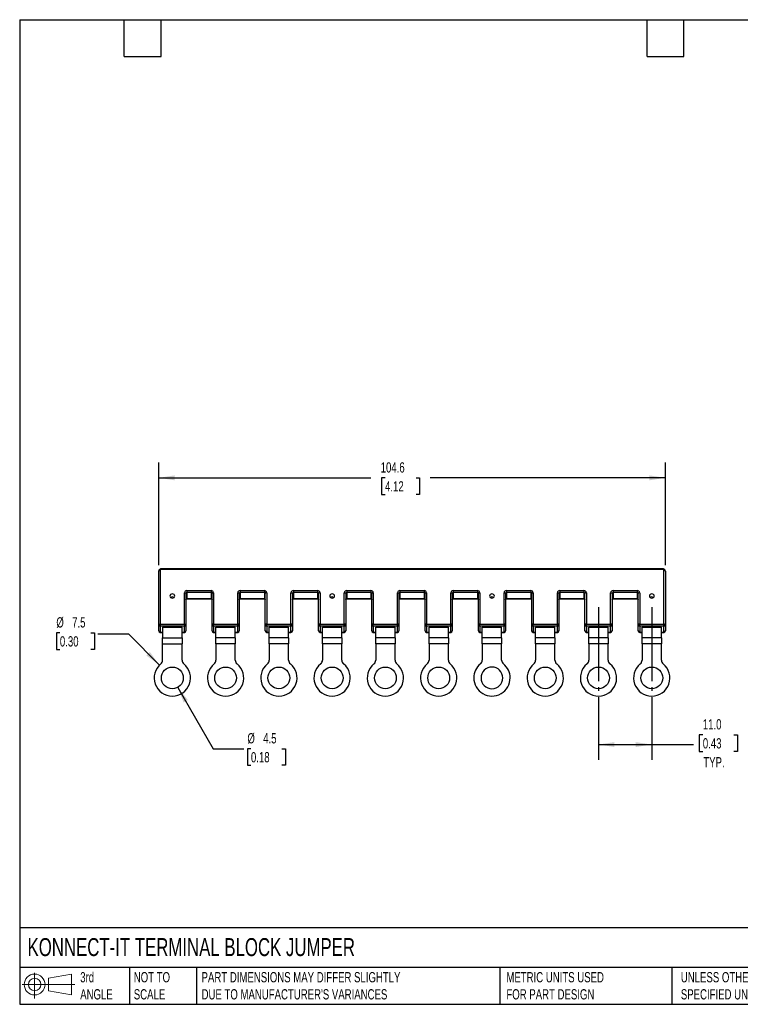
# Model space of a CAD drawing. Header units: millimetres. Extents: x 6 to 273, y 6 to 210.
# Tile 1 of 3: x 6 to 155, y 6 to 210. Entities that reach past the tile are written whole.
import ezdxf

# ---------------------------------------------------------------- set-up
doc = ezdxf.new("R2010")
doc.units = ezdxf.units.MM
doc.linetypes.add('SLD-Center', pattern=[19.05, 15.24, -1.27, 1.27, -1.27])
doc.linetypes.add('SLD-Solid', pattern=[0])
doc.layers.add('CENTER', color=40, linetype='SLD-Center')
doc.layers.add('SLD-DEFPOINTS', color=7, linetype='Continuous')
doc.layers.add('DIMENSIONS', color=140, linetype='SLD-Solid', lineweight=25)
doc.layers.add('TEXT', color=140, linetype='SLD-Solid', lineweight=25)
doc.styles.add('SLDTEXTSTYLE0', font='TXT', dxfattribs={"width": 0.7})
doc.dimstyles.new('SLDDIMSTYLE0', dxfattribs={"dimtxt": 2.158008, "dimasz": 3.302, "dimexe": 0, "dimexo": 0.0625, "dimgap": 0.539502, "dimtad": 0, "dimtih": 1, "dimtoh": 1, "dimdec": 1, "dimrnd": 1e-09, "dimzin": 4, "dimdsep": 46, "dimtxsty": 'SLDTEXTSTYLE0', "dimsah": 1, "dimcen": 0.09, "dimadec": 0, "dimazin": 1, "dimtfac": 1, "dimtdec": 1, "dimtofl": 0, "dimtmove": 0, "dimatfit": 3, "dimfxl": 0, "dimfrac": 2, "dimtolj": 1, "dimtzin": 12, "dimarcsym": 0})
doc.dimstyles.new('SLDDIMSTYLE1', dxfattribs={"dimtxt": 2.158008, "dimasz": 3.302, "dimexe": 0, "dimexo": 0.0625, "dimgap": 0.539502, "dimtad": 0, "dimtih": 1, "dimtoh": 1, "dimdec": 1, "dimrnd": 1e-09, "dimzin": 12, "dimdsep": 46, "dimtxsty": 'SLDTEXTSTYLE0', "dimsah": 1, "dimcen": 0, "dimadec": 0, "dimazin": 3, "dimtfac": 1, "dimtdec": 1, "dimtofl": 0, "dimtmove": 0, "dimatfit": 3, "dimfxl": 0, "dimfrac": 2, "dimtolj": 1, "dimtzin": 12, "dimarcsym": 0})
doc.dimstyles.new('SLDDIMSTYLE2', dxfattribs={"dimtxt": 2.158008, "dimasz": 3.302, "dimexe": 0, "dimexo": 0.0625, "dimgap": 0.539502, "dimtad": 0, "dimtih": 1, "dimtoh": 1, "dimdec": 1, "dimrnd": 1e-09, "dimzin": 12, "dimdsep": 46, "dimtxsty": 'SLDTEXTSTYLE0', "dimsah": 1, "dimcen": 0, "dimadec": 0, "dimazin": 3, "dimtfac": 1, "dimtdec": 1, "dimtofl": 0, "dimtmove": 0, "dimatfit": 3, "dimfxl": 0, "dimfrac": 2, "dimtolj": 1, "dimtzin": 12, "dimarcsym": 0})
doc.dimstyles.new('SLDDIMSTYLE3', dxfattribs={"dimtxt": 2.158008, "dimasz": 3.302, "dimexe": 0, "dimexo": 0.0625, "dimgap": 0.539502, "dimtad": 0, "dimtih": 1, "dimtoh": 1, "dimdec": 1, "dimrnd": 1e-09, "dimzin": 12, "dimdsep": 46, "dimtxsty": 'SLDTEXTSTYLE0', "dimsah": 1, "dimcen": 0.09, "dimadec": 0, "dimazin": 3, "dimtfac": 1, "dimtdec": 1, "dimtofl": 0, "dimtmove": 0, "dimatfit": 3, "dimfxl": 0, "dimfrac": 2, "dimtolj": 1, "dimtzin": 12, "dimarcsym": 0})

# ---------------------------------------------------------------- blocks, each defined once
blk = doc.blocks.new('Block11')
at = {"color": 7, "linetype": 'SLD-Solid', "lineweight": 18}
for p, q in [((2.59, 5.31), (2.59, 0)), ((5.48, 4.17), (10.18, 5.03)), ((5.48, 1.6), (5.48, 4.17)), ((10.18, 5.03), (10.18, 0.73)), ((0, 2.88), (10.87, 2.88)), ((5.48, 1.6), (10.18, 0.73))]:
    blk.add_line(p, q, dxfattribs=at)
for radius in [2.15, 1.29]:
    blk.add_circle((2.59, 2.88), radius, dxfattribs=at)
blk = doc.blocks.new('Block12')
at = {"layer": 'SLD-DEFPOINTS'}
blk.add_blockref('Block11', (0, 0), dxfattribs=at)
blk = doc.blocks.new('_D')
at = {"layer": 'DIMENSIONS'}
for p, q in [((125.87, 69.77), (125.87, 56.78)), ((136.87, 69.77), (136.87, 56.78)), ((147.41, 61.97), (146.69, 61.97)), ((146.69, 61.97), (146.69, 58.54)), ((153.82, 61.97), (154.55, 61.97)), ((154.55, 61.97), (154.55, 58.54)), ((125.87, 59.96), (136.87, 59.96)), ((136.87, 59.96), (145.48, 59.96)), ((146.69, 58.54), (147.41, 58.54)), ((154.55, 58.54), (153.82, 58.54))]:
    blk.add_line(p, q, dxfattribs=at)
for points in [[(125.87, 59.96), (129.17, 59.45), (129.17, 60.46)], [(136.87, 59.96), (133.56, 60.46), (133.56, 59.45)]]:
    blk.add_solid(points, dxfattribs=at)
at = {"layer": 'DIMENSIONS', "char_height": 2.117, "attachment_point": 1, "style": 'SLDTEXTSTYLE0'}
for s, insert in [('11.0', (147.41, 65.19)), ('0.43', (147.41, 61.27)), ('TYP.', (147.51, 57.36))]:
    blk.add_mtext(s, dxfattribs=dict(at, insert=insert))
blk = doc.blocks.new('_D_1')
at = {"layer": 'DIMENSIONS'}
for p, q in [((38.99, 71.76), (46.3, 59.1)), ((46.3, 59.1), (52.65, 59.1)), ((54.1, 59.1), (53.37, 59.1)), ((53.37, 59.1), (53.37, 55.67)), ((60.51, 59.1), (61.24, 59.1)), ((61.24, 59.1), (61.24, 55.67)), ((53.37, 55.67), (54.1, 55.67)), ((61.24, 55.67), (60.51, 55.67))]:
    blk.add_line(p, q, dxfattribs=at)
blk.add_solid([(38.99, 71.76), (40.2, 68.64), (41.08, 69.15)], dxfattribs=at)
at = {"layer": 'DIMENSIONS', "char_height": 2.117, "attachment_point": 1, "style": 'SLDTEXTSTYLE0'}
for s, insert in [('%%c', (53.37, 62.31)), ('4.5', (56.63, 62.31)), ('0.18', (54.1, 58.4))]:
    blk.add_mtext(s, dxfattribs=dict(at, insert=insert))
blk = doc.blocks.new('_D_2')
at = {"layer": 'DIMENSIONS'}
for p, q in [((14.65, 83.02), (13.92, 83.02)), ((13.92, 83.02), (13.92, 79.59)), ((21.06, 83.02), (21.79, 83.02)), ((21.79, 83.02), (21.79, 79.59)), ((28.86, 82.71), (22.51, 82.71)), ((35.21, 76.36), (28.86, 82.71)), ((13.92, 79.59), (14.65, 79.59)), ((21.79, 79.59), (21.06, 79.59))]:
    blk.add_line(p, q, dxfattribs=at)
blk.add_solid([(35.21, 76.36), (33.24, 79.05), (32.52, 78.33)], dxfattribs=at)
at = {"layer": 'DIMENSIONS', "char_height": 2.117, "attachment_point": 1, "style": 'SLDTEXTSTYLE0'}
for s, insert in [('%%c', (13.92, 86.23)), ('7.5', (17.18, 86.23)), ('0.30', (14.65, 82.31))]:
    blk.add_mtext(s, dxfattribs=dict(at, insert=insert))
blk = doc.blocks.new('_D_3')
at = {"layer": 'DIMENSIONS'}
for p, q in [((35.07, 97.01), (35.07, 118.18)), ((139.67, 97.01), (139.67, 118.18)), ((35.07, 115), (78.86, 115)), ((81.79, 115), (81.06, 115)), ((81.06, 115), (81.06, 111.57)), ((88.2, 115), (88.92, 115)), ((88.92, 115), (88.92, 111.57)), ((139.67, 115), (91.12, 115)), ((81.06, 111.57), (81.79, 111.57)), ((88.92, 111.57), (88.2, 111.57))]:
    blk.add_line(p, q, dxfattribs=at)
for points in [[(35.07, 115), (38.37, 114.49), (38.37, 115.51)], [(139.67, 115), (136.36, 115.51), (136.36, 114.49)]]:
    blk.add_solid(points, dxfattribs=at)
at = {"layer": 'DIMENSIONS', "char_height": 2.117, "attachment_point": 1, "style": 'SLDTEXTSTYLE0'}
for s, insert in [('104.6', (80.89, 118.21)), ('4.12', (81.79, 114.3))]:
    blk.add_mtext(s, dxfattribs=dict(at, insert=insert))

msp = doc.modelspace()

# ---------------------------------------------------------------- linework, layer by layer
for p, q in [((35.07, 84.66), (35.07, 95.74)), ((35.37, 95.89), (35.37, 84.81)), ((139.17, 96.22), (35.57, 96.22)), ((35.57, 96.22), (35.57, 96.07)), ((139.17, 96.07), (35.57, 96.07)), ((139.17, 96.22), (139.17, 96.07)), ((139.37, 84.81), (139.37, 95.89)), ((139.67, 95.74), (139.67, 84.66)), ((40.87, 91.74), (45.87, 91.74)), ((40.87, 91.74), (40.87, 91.33)), ((45.87, 91.74), (45.87, 91.33)), ((51.87, 91.74), (56.87, 91.74)), ((51.87, 91.74), (51.87, 91.33)), ((56.87, 91.74), (56.87, 91.33)), ((62.87, 91.74), (67.87, 91.74)), ((62.87, 91.74), (62.87, 91.33)), ((67.87, 91.74), (67.87, 91.33)), ((73.87, 91.74), (78.87, 91.74)), ((73.87, 91.74), (73.87, 91.33)), ((78.87, 91.74), (78.87, 91.33)), ((84.87, 91.74), (89.87, 91.74)), ((84.87, 91.74), (84.87, 91.33)), ((89.87, 91.74), (89.87, 91.33)), ((95.87, 91.74), (100.87, 91.74)), ((95.87, 91.74), (95.87, 91.33)), ((100.87, 91.74), (100.87, 91.33)), ((106.87, 91.74), (111.87, 91.74)), ((106.87, 91.74), (106.87, 91.33)), ((111.87, 91.74), (111.87, 91.33)), ((117.87, 91.74), (122.87, 91.74)), ((117.87, 91.74), (117.87, 91.33)), ((122.87, 91.74), (122.87, 91.33)), ((128.87, 91.74), (133.87, 91.74)), ((128.87, 91.74), (128.87, 91.33)), ((133.87, 91.74), (133.87, 91.33)), ((40.37, 84.81), (40.37, 91.3)), ((40.67, 91.15), (40.67, 84.66)), ((45.87, 91.33), (40.87, 91.33)), ((40.87, 91.33), (40.87, 90.08)), ((40.87, 90.08), (45.87, 90.08)), ((40.87, 90.08), (40.87, 90.04)), ((40.87, 90.04), (45.87, 90.04)), ((45.87, 91.33), (45.87, 90.08)), ((45.87, 90.08), (45.87, 90.04)), ((46.07, 84.66), (46.07, 91.15)), ((46.37, 91.3), (46.37, 84.81)), ((51.37, 84.81), (51.37, 91.3)), ((51.67, 91.15), (51.67, 84.66)), ((56.87, 91.33), (51.87, 91.33)), ((51.87, 91.33), (51.87, 90.08)), ((51.87, 90.08), (56.87, 90.08)), ((51.87, 90.08), (51.87, 90.04)), ((51.87, 90.04), (56.87, 90.04)), ((56.87, 91.33), (56.87, 90.08)), ((56.87, 90.08), (56.87, 90.04)), ((57.07, 84.66), (57.07, 91.15)), ((57.37, 91.3), (57.37, 84.81)), ((62.37, 84.81), (62.37, 91.3)), ((62.67, 91.15), (62.67, 84.66)), ((67.87, 91.33), (62.87, 91.33)), ((62.87, 91.33), (62.87, 90.08)), ((62.87, 90.08), (67.87, 90.08)), ((62.87, 90.08), (62.87, 90.04)), ((62.87, 90.04), (67.87, 90.04)), ((67.87, 91.33), (67.87, 90.08)), ((67.87, 90.08), (67.87, 90.04)), ((68.07, 84.66), (68.07, 91.15)), ((68.37, 91.3), (68.37, 84.81)), ((73.37, 84.81), (73.37, 91.3)), ((73.67, 91.15), (73.67, 84.66)), ((78.87, 91.33), (73.87, 91.33)), ((73.87, 91.33), (73.87, 90.08)), ((73.87, 90.08), (78.87, 90.08)), ((73.87, 90.08), (73.87, 90.04)), ((73.87, 90.04), (78.87, 90.04)), ((78.87, 91.33), (78.87, 90.08)), ((78.87, 90.08), (78.87, 90.04)), ((79.07, 84.66), (79.07, 91.15)), ((79.37, 91.3), (79.37, 84.81)), ((84.37, 84.81), (84.37, 91.3)), ((84.67, 91.15), (84.67, 84.66)), ((89.87, 91.33), (84.87, 91.33)), ((84.87, 91.33), (84.87, 90.08)), ((84.87, 90.08), (89.87, 90.08)), ((84.87, 90.08), (84.87, 90.04)), ((84.87, 90.04), (89.87, 90.04)), ((89.87, 91.33), (89.87, 90.08)), ((89.87, 90.08), (89.87, 90.04)), ((90.07, 84.66), (90.07, 91.15)), ((90.37, 91.3), (90.37, 84.81)), ((95.37, 84.81), (95.37, 91.3)), ((95.67, 91.15), (95.67, 84.66)), ((100.87, 91.33), (95.87, 91.33)), ((95.87, 91.33), (95.87, 90.08)), ((95.87, 90.08), (100.87, 90.08)), ((95.87, 90.08), (95.87, 90.04)), ((95.87, 90.04), (100.87, 90.04)), ((100.87, 91.33), (100.87, 90.08)), ((100.87, 90.08), (100.87, 90.04)), ((101.07, 84.66), (101.07, 91.15)), ((101.37, 91.3), (101.37, 84.81)), ((106.37, 84.81), (106.37, 91.3)), ((106.67, 91.15), (106.67, 84.66)), ((111.87, 91.33), (106.87, 91.33)), ((106.87, 91.33), (106.87, 90.08)), ((106.87, 90.08), (111.87, 90.08)), ((106.87, 90.08), (106.87, 90.04)), ((106.87, 90.04), (111.87, 90.04)), ((111.87, 91.33), (111.87, 90.08)), ((111.87, 90.08), (111.87, 90.04)), ((112.07, 84.66), (112.07, 91.15)), ((112.37, 91.3), (112.37, 84.81)), ((117.37, 84.81), (117.37, 91.3)), ((117.67, 91.15), (117.67, 84.66)), ((122.87, 91.33), (117.87, 91.33)), ((117.87, 91.33), (117.87, 90.08)), ((117.87, 90.08), (122.87, 90.08)), ((117.87, 90.08), (117.87, 90.04)), ((117.87, 90.04), (122.87, 90.04)), ((122.87, 91.33), (122.87, 90.08)), ((122.87, 90.08), (122.87, 90.04)), ((123.07, 84.66), (123.07, 91.15)), ((123.37, 91.3), (123.37, 84.81)), ((128.37, 84.81), (128.37, 91.3)), ((128.67, 91.15), (128.67, 84.66)), ((133.87, 91.33), (128.87, 91.33)), ((128.87, 91.33), (128.87, 90.08)), ((128.87, 90.08), (133.87, 90.08)), ((128.87, 90.08), (128.87, 90.04)), ((128.87, 90.04), (133.87, 90.04)), ((133.87, 91.33), (133.87, 90.08)), ((133.87, 90.08), (133.87, 90.04)), ((134.07, 84.66), (134.07, 91.15)), ((134.37, 91.3), (134.37, 84.81)), ((35.07, 83.41), (35.07, 84.66)), ((35.37, 84.81), (35.37, 84.4)), ((35.37, 84.81), (40.37, 84.81)), ((40.37, 84.4), (35.37, 84.4)), ((35.37, 84.4), (35.37, 83.15)), ((35.87, 84.15), (39.87, 84.15)), ((35.87, 84.15), (35.87, 81.96)), ((39.87, 81.96), (39.87, 84.15)), ((40.37, 84.81), (40.37, 84.4)), ((40.37, 83.15), (40.37, 84.4)), ((40.67, 84.66), (40.67, 83.41)), ((46.07, 83.41), (46.07, 84.66)), ((46.37, 84.4), (46.37, 84.81)), ((46.37, 84.81), (51.37, 84.81)), ((51.37, 84.4), (46.37, 84.4)), ((46.37, 84.4), (46.37, 83.15)), ((46.87, 84.15), (50.87, 84.15)), ((46.87, 81.96), (46.87, 84.15)), ((50.87, 81.96), (50.87, 84.15)), ((51.37, 84.4), (51.37, 84.81)), ((51.37, 83.15), (51.37, 84.4)), ((51.67, 84.66), (51.67, 83.41)), ((57.07, 83.41), (57.07, 84.66)), ((57.37, 84.4), (57.37, 84.81)), ((57.37, 84.81), (62.37, 84.81)), ((62.37, 84.4), (57.37, 84.4)), ((57.37, 84.4), (57.37, 83.15)), ((57.87, 84.15), (61.87, 84.15)), ((57.87, 81.96), (57.87, 84.15)), ((61.87, 81.96), (61.87, 84.15)), ((62.37, 84.4), (62.37, 84.81)), ((62.37, 83.15), (62.37, 84.4)), ((62.67, 84.66), (62.67, 83.41)), ((68.07, 83.41), (68.07, 84.66)), ((68.37, 84.4), (68.37, 84.81)), ((68.37, 84.81), (73.37, 84.81)), ((73.37, 84.4), (68.37, 84.4)), ((68.37, 84.4), (68.37, 83.15)), ((68.87, 84.15), (72.87, 84.15)), ((68.87, 81.96), (68.87, 84.15)), ((72.87, 81.96), (72.87, 84.15)), ((73.37, 84.4), (73.37, 84.81)), ((73.37, 83.15), (73.37, 84.4)), ((73.67, 84.66), (73.67, 83.41)), ((79.07, 83.41), (79.07, 84.66)), ((79.37, 84.4), (79.37, 84.81)), ((79.37, 84.81), (84.37, 84.81)), ((84.37, 84.4), (79.37, 84.4)), ((79.37, 84.4), (79.37, 83.15)), ((79.87, 84.15), (83.87, 84.15)), ((79.87, 81.96), (79.87, 84.15)), ((83.87, 81.96), (83.87, 84.15)), ((84.37, 84.4), (84.37, 84.81)), ((84.37, 83.15), (84.37, 84.4)), ((84.67, 84.66), (84.67, 83.41)), ((90.07, 83.41), (90.07, 84.66)), ((90.37, 84.4), (90.37, 84.81)), ((90.37, 84.81), (95.37, 84.81)), ((95.37, 84.4), (90.37, 84.4)), ((90.37, 84.4), (90.37, 83.15)), ((90.87, 84.15), (94.87, 84.15)), ((90.87, 81.96), (90.87, 84.15)), ((94.87, 81.96), (94.87, 84.15)), ((95.37, 84.4), (95.37, 84.81)), ((95.37, 83.15), (95.37, 84.4)), ((95.67, 84.66), (95.67, 83.41)), ((101.07, 83.41), (101.07, 84.66)), ((101.37, 84.4), (101.37, 84.81)), ((101.37, 84.81), (106.37, 84.81)), ((106.37, 84.4), (101.37, 84.4)), ((101.37, 84.4), (101.37, 83.15)), ((101.87, 84.15), (105.87, 84.15)), ((101.87, 81.96), (101.87, 84.15)), ((105.87, 81.96), (105.87, 84.15)), ((106.37, 84.4), (106.37, 84.81)), ((106.37, 83.15), (106.37, 84.4)), ((106.67, 84.66), (106.67, 83.41)), ((112.07, 83.41), (112.07, 84.66)), ((112.37, 84.4), (112.37, 84.81)), ((112.37, 84.81), (117.37, 84.81)), ((117.37, 84.4), (112.37, 84.4)), ((112.37, 84.4), (112.37, 83.15)), ((112.87, 84.15), (116.87, 84.15)), ((112.87, 81.96), (112.87, 84.15)), ((116.87, 81.96), (116.87, 84.15)), ((117.37, 84.4), (117.37, 84.81)), ((117.37, 83.15), (117.37, 84.4)), ((117.67, 84.66), (117.67, 83.41)), ((123.07, 83.41), (123.07, 84.66)), ((123.37, 84.4), (123.37, 84.81)), ((123.37, 84.81), (128.37, 84.81)), ((128.37, 84.4), (123.37, 84.4)), ((123.37, 84.4), (123.37, 83.15)), ((123.87, 84.15), (127.87, 84.15)), ((123.87, 81.96), (123.87, 84.15)), ((127.87, 81.96), (127.87, 84.15)), ((128.37, 84.4), (128.37, 84.81)), ((128.37, 83.15), (128.37, 84.4)), ((128.67, 84.66), (128.67, 83.41)), ((134.07, 83.41), (134.07, 84.66)), ((134.37, 84.4), (134.37, 84.81)), ((134.37, 84.81), (139.37, 84.81)), ((139.37, 84.4), (134.37, 84.4)), ((134.37, 84.4), (134.37, 83.15)), ((134.87, 84.15), (138.87, 84.15)), ((134.87, 81.96), (134.87, 84.15)), ((138.87, 81.96), (138.87, 84.15)), ((139.37, 84.4), (139.37, 84.81)), ((139.37, 83.15), (139.37, 84.4)), ((139.67, 84.66), (139.67, 83.41)), ((35.37, 83.15), (35.87, 83.15)), ((35.37, 83.11), (35.37, 83.15)), ((35.37, 83.11), (35.87, 83.11)), ((35.87, 81.96), (39.87, 81.96)), ((35.87, 80.71), (35.87, 81.96)), ((39.87, 83.15), (40.37, 83.15)), ((39.87, 83.11), (40.37, 83.11)), ((39.87, 81.96), (39.87, 80.71)), ((40.37, 83.11), (40.37, 83.15)), ((46.37, 83.15), (46.87, 83.15)), ((46.37, 83.15), (46.37, 83.11)), ((46.37, 83.11), (46.87, 83.11)), ((50.87, 81.96), (46.87, 81.96)), ((46.87, 80.71), (46.87, 81.96)), ((50.87, 83.15), (51.37, 83.15)), ((50.87, 83.11), (51.37, 83.11)), ((50.87, 81.96), (50.87, 80.71)), ((51.37, 83.15), (51.37, 83.11)), ((57.37, 83.15), (57.87, 83.15)), ((57.37, 83.15), (57.37, 83.11)), ((57.37, 83.11), (57.87, 83.11)), ((61.87, 81.96), (57.87, 81.96)), ((57.87, 80.71), (57.87, 81.96)), ((61.87, 83.15), (62.37, 83.15)), ((61.87, 83.11), (62.37, 83.11)), ((61.87, 81.96), (61.87, 80.71)), ((62.37, 83.15), (62.37, 83.11)), ((68.37, 83.15), (68.87, 83.15)), ((68.37, 83.15), (68.37, 83.11)), ((68.37, 83.11), (68.87, 83.11)), ((72.87, 81.96), (68.87, 81.96)), ((68.87, 80.71), (68.87, 81.96)), ((72.87, 83.15), (73.37, 83.15)), ((72.87, 83.11), (73.37, 83.11)), ((72.87, 81.96), (72.87, 80.71)), ((73.37, 83.15), (73.37, 83.11)), ((79.37, 83.15), (79.87, 83.15)), ((79.37, 83.15), (79.37, 83.11)), ((79.37, 83.11), (79.87, 83.11)), ((83.87, 81.96), (79.87, 81.96)), ((79.87, 80.71), (79.87, 81.96)), ((83.87, 83.15), (84.37, 83.15)), ((83.87, 83.11), (84.37, 83.11)), ((83.87, 81.96), (83.87, 80.71)), ((84.37, 83.15), (84.37, 83.11)), ((90.37, 83.15), (90.87, 83.15)), ((90.37, 83.15), (90.37, 83.11)), ((90.37, 83.11), (90.87, 83.11)), ((94.87, 81.96), (90.87, 81.96)), ((90.87, 80.71), (90.87, 81.96)), ((94.87, 83.15), (95.37, 83.15)), ((94.87, 83.11), (95.37, 83.11)), ((94.87, 81.96), (94.87, 80.71)), ((95.37, 83.15), (95.37, 83.11)), ((101.37, 83.15), (101.87, 83.15)), ((101.37, 83.15), (101.37, 83.11)), ((101.37, 83.11), (101.87, 83.11)), ((105.87, 81.96), (101.87, 81.96)), ((101.87, 80.71), (101.87, 81.96)), ((105.87, 83.15), (106.37, 83.15)), ((105.87, 83.11), (106.37, 83.11)), ((105.87, 81.96), (105.87, 80.71)), ((106.37, 83.15), (106.37, 83.11)), ((112.37, 83.15), (112.87, 83.15)), ((112.37, 83.15), (112.37, 83.11)), ((112.37, 83.11), (112.87, 83.11)), ((116.87, 81.96), (112.87, 81.96)), ((112.87, 80.71), (112.87, 81.96)), ((116.87, 83.15), (117.37, 83.15)), ((116.87, 83.11), (117.37, 83.11)), ((116.87, 81.96), (116.87, 80.71)), ((117.37, 83.15), (117.37, 83.11)), ((123.37, 83.15), (123.87, 83.15)), ((123.37, 83.15), (123.37, 83.11)), ((123.37, 83.11), (123.87, 83.11)), ((127.87, 81.96), (123.87, 81.96)), ((123.87, 80.71), (123.87, 81.96)), ((127.87, 83.15), (128.37, 83.15)), ((127.87, 83.11), (128.37, 83.11)), ((127.87, 81.96), (127.87, 80.71)), ((128.37, 83.15), (128.37, 83.11)), ((134.37, 83.15), (134.87, 83.15)), ((134.37, 83.15), (134.37, 83.11)), ((134.37, 83.11), (134.87, 83.11)), ((138.87, 81.96), (134.87, 81.96)), ((134.87, 80.71), (134.87, 81.96)), ((138.87, 83.15), (139.37, 83.15)), ((138.87, 83.11), (139.37, 83.11)), ((138.87, 81.96), (138.87, 80.71)), ((139.37, 83.15), (139.37, 83.11)), ((35.87, 80.71), (39.87, 80.71)), ((35.87, 77.39), (35.87, 80.71)), ((39.87, 77.39), (39.87, 80.71)), ((50.87, 80.71), (46.87, 80.71)), ((46.87, 80.71), (46.87, 77.39)), ((50.87, 77.39), (50.87, 80.71)), ((61.87, 80.71), (57.87, 80.71)), ((57.87, 80.71), (57.87, 77.39)), ((61.87, 77.39), (61.87, 80.71)), ((72.87, 80.71), (68.87, 80.71)), ((68.87, 80.71), (68.87, 77.39)), ((72.87, 77.39), (72.87, 80.71)), ((83.87, 80.71), (79.87, 80.71)), ((79.87, 80.71), (79.87, 77.39)), ((83.87, 77.39), (83.87, 80.71)), ((94.87, 80.71), (90.87, 80.71)), ((90.87, 80.71), (90.87, 77.39)), ((94.87, 77.39), (94.87, 80.71)), ((105.87, 80.71), (101.87, 80.71)), ((101.87, 80.71), (101.87, 77.39)), ((105.87, 77.39), (105.87, 80.71)), ((116.87, 80.71), (112.87, 80.71)), ((112.87, 80.71), (112.87, 77.39)), ((116.87, 77.39), (116.87, 80.71)), ((127.87, 80.71), (123.87, 80.71)), ((123.87, 80.71), (123.87, 77.39)), ((127.87, 77.39), (127.87, 80.71)), ((138.87, 80.71), (134.87, 80.71)), ((134.87, 80.71), (134.87, 77.39)), ((138.87, 77.39), (138.87, 80.71))]:
    msp.add_line(p, q)
at = {"flags": 128}
for points in [[(35.07, 95.74), (35.07, 95.77), (35.09, 95.8), (35.12, 95.83), (35.15, 95.85), (35.2, 95.87), (35.25, 95.88), (35.31, 95.89), (35.37, 95.89)], [(139.67, 95.74), (139.66, 95.77), (139.64, 95.8), (139.62, 95.83), (139.58, 95.85), (139.53, 95.87), (139.48, 95.88), (139.43, 95.89), (139.37, 95.89)], [(38.37, 90.61), (38.33, 90.78), (38.22, 90.92), (38.06, 91.01), (37.87, 91.04), (37.68, 91.01), (37.51, 90.92), (37.4, 90.78), (37.37, 90.61), (37.4, 90.44), (37.51, 90.3), (37.68, 90.21), (37.87, 90.18), (38.06, 90.21), (38.22, 90.3), (38.33, 90.44), (38.37, 90.61)], [(40.37, 91.3), (40.43, 91.3), (40.48, 91.29), (40.53, 91.28), (40.58, 91.26), (40.62, 91.24), (40.64, 91.21), (40.66, 91.18), (40.67, 91.15)], [(46.37, 91.3), (46.31, 91.3), (46.25, 91.29), (46.2, 91.28), (46.15, 91.26), (46.12, 91.24), (46.09, 91.21), (46.07, 91.18), (46.07, 91.15)], [(51.37, 91.3), (51.43, 91.3), (51.48, 91.29), (51.53, 91.28), (51.58, 91.26), (51.62, 91.24), (51.64, 91.21), (51.66, 91.18), (51.67, 91.15)], [(57.37, 91.3), (57.31, 91.3), (57.25, 91.29), (57.2, 91.28), (57.15, 91.26), (57.12, 91.24), (57.09, 91.21), (57.07, 91.18), (57.07, 91.15)], [(62.37, 91.3), (62.43, 91.3), (62.48, 91.29), (62.53, 91.28), (62.58, 91.26), (62.62, 91.24), (62.64, 91.21), (62.66, 91.18), (62.67, 91.15)], [(68.37, 91.3), (68.31, 91.3), (68.25, 91.29), (68.2, 91.28), (68.15, 91.26), (68.12, 91.24), (68.09, 91.21), (68.07, 91.18), (68.07, 91.15)], [(71.37, 90.61), (71.33, 90.78), (71.22, 90.92), (71.06, 91.01), (70.87, 91.04), (70.68, 91.01), (70.51, 90.92), (70.4, 90.78), (70.37, 90.61), (70.4, 90.44), (70.51, 90.3), (70.68, 90.21), (70.87, 90.18), (71.06, 90.21), (71.22, 90.3), (71.33, 90.44), (71.37, 90.61)], [(73.37, 91.3), (73.43, 91.3), (73.48, 91.29), (73.53, 91.28), (73.58, 91.26), (73.62, 91.24), (73.64, 91.21), (73.66, 91.18), (73.67, 91.15)], [(79.37, 91.3), (79.31, 91.3), (79.25, 91.29), (79.2, 91.28), (79.15, 91.26), (79.12, 91.24), (79.09, 91.21), (79.07, 91.18), (79.07, 91.15)], [(84.37, 91.3), (84.43, 91.3), (84.48, 91.29), (84.53, 91.28), (84.58, 91.26), (84.62, 91.24), (84.64, 91.21), (84.66, 91.18), (84.67, 91.15)], [(90.37, 91.3), (90.31, 91.3), (90.25, 91.29), (90.2, 91.28), (90.15, 91.26), (90.12, 91.24), (90.09, 91.21), (90.07, 91.18), (90.07, 91.15)], [(95.37, 91.3), (95.43, 91.3), (95.48, 91.29), (95.53, 91.28), (95.58, 91.26), (95.62, 91.24), (95.64, 91.21), (95.66, 91.18), (95.67, 91.15)], [(101.37, 91.3), (101.31, 91.3), (101.25, 91.29), (101.2, 91.28), (101.15, 91.26), (101.12, 91.24), (101.09, 91.21), (101.07, 91.18), (101.07, 91.15)], [(104.37, 90.61), (104.33, 90.78), (104.22, 90.92), (104.06, 91.01), (103.87, 91.04), (103.68, 91.01), (103.51, 90.92), (103.4, 90.78), (103.37, 90.61), (103.4, 90.44), (103.51, 90.3), (103.68, 90.21), (103.87, 90.18), (104.06, 90.21), (104.22, 90.3), (104.33, 90.44), (104.37, 90.61)], [(106.37, 91.3), (106.43, 91.3), (106.48, 91.29), (106.53, 91.28), (106.58, 91.26), (106.62, 91.24), (106.64, 91.21), (106.66, 91.18), (106.67, 91.15)], [(112.37, 91.3), (112.31, 91.3), (112.25, 91.29), (112.2, 91.28), (112.15, 91.26), (112.12, 91.24), (112.09, 91.21), (112.07, 91.18), (112.07, 91.15)], [(117.37, 91.3), (117.43, 91.3), (117.48, 91.29), (117.53, 91.28), (117.58, 91.26), (117.62, 91.24), (117.64, 91.21), (117.66, 91.18), (117.67, 91.15)], [(123.37, 91.3), (123.31, 91.3), (123.25, 91.29), (123.2, 91.28), (123.15, 91.26), (123.12, 91.24), (123.09, 91.21), (123.07, 91.18), (123.07, 91.15)], [(128.37, 91.3), (128.43, 91.3), (128.48, 91.29), (128.53, 91.28), (128.58, 91.26), (128.62, 91.24), (128.64, 91.21), (128.66, 91.18), (128.67, 91.15)], [(134.37, 91.3), (134.31, 91.3), (134.25, 91.29), (134.2, 91.28), (134.15, 91.26), (134.12, 91.24), (134.09, 91.21), (134.07, 91.18), (134.07, 91.15)], [(137.37, 90.61), (137.33, 90.78), (137.22, 90.92), (137.06, 91.01), (136.87, 91.04), (136.68, 91.01), (136.51, 90.92), (136.4, 90.78), (136.37, 90.61), (136.4, 90.44), (136.51, 90.3), (136.68, 90.21), (136.87, 90.18), (137.06, 90.21), (137.22, 90.3), (137.33, 90.44), (137.37, 90.61)], [(35.07, 84.66), (35.07, 84.69), (35.09, 84.71), (35.12, 84.74), (35.15, 84.76), (35.2, 84.78), (35.25, 84.8), (35.31, 84.8), (35.37, 84.81)], [(40.37, 84.81), (40.43, 84.8), (40.48, 84.8), (40.53, 84.78), (40.58, 84.76), (40.62, 84.74), (40.64, 84.71), (40.66, 84.69), (40.67, 84.66)], [(46.37, 84.81), (46.31, 84.8), (46.25, 84.8), (46.2, 84.78), (46.15, 84.76), (46.12, 84.74), (46.09, 84.71), (46.07, 84.69), (46.07, 84.66)], [(51.67, 84.66), (51.66, 84.69), (51.64, 84.71), (51.62, 84.74), (51.58, 84.76), (51.53, 84.78), (51.48, 84.8), (51.43, 84.8), (51.37, 84.81)], [(57.37, 84.81), (57.31, 84.8), (57.25, 84.8), (57.2, 84.78), (57.15, 84.76), (57.12, 84.74), (57.09, 84.71), (57.07, 84.69), (57.07, 84.66)], [(62.67, 84.66), (62.66, 84.69), (62.64, 84.71), (62.62, 84.74), (62.58, 84.76), (62.53, 84.78), (62.48, 84.8), (62.43, 84.8), (62.37, 84.81)], [(68.37, 84.81), (68.31, 84.8), (68.25, 84.8), (68.2, 84.78), (68.15, 84.76), (68.12, 84.74), (68.09, 84.71), (68.07, 84.69), (68.07, 84.66)], [(73.67, 84.66), (73.66, 84.69), (73.64, 84.71), (73.62, 84.74), (73.58, 84.76), (73.53, 84.78), (73.48, 84.8), (73.43, 84.8), (73.37, 84.81)], [(79.37, 84.81), (79.31, 84.8), (79.25, 84.8), (79.2, 84.78), (79.15, 84.76), (79.12, 84.74), (79.09, 84.71), (79.07, 84.69), (79.07, 84.66)], [(84.67, 84.66), (84.66, 84.69), (84.64, 84.71), (84.62, 84.74), (84.58, 84.76), (84.53, 84.78), (84.48, 84.8), (84.43, 84.8), (84.37, 84.81)], [(90.37, 84.81), (90.31, 84.8), (90.25, 84.8), (90.2, 84.78), (90.15, 84.76), (90.12, 84.74), (90.09, 84.71), (90.07, 84.69), (90.07, 84.66)], [(95.67, 84.66), (95.66, 84.69), (95.64, 84.71), (95.62, 84.74), (95.58, 84.76), (95.53, 84.78), (95.48, 84.8), (95.43, 84.8), (95.37, 84.81)], [(101.37, 84.81), (101.31, 84.8), (101.25, 84.8), (101.2, 84.78), (101.15, 84.76), (101.12, 84.74), (101.09, 84.71), (101.07, 84.69), (101.07, 84.66)], [(106.67, 84.66), (106.66, 84.69), (106.64, 84.71), (106.62, 84.74), (106.58, 84.76), (106.53, 84.78), (106.48, 84.8), (106.43, 84.8), (106.37, 84.81)], [(112.37, 84.81), (112.31, 84.8), (112.25, 84.8), (112.2, 84.78), (112.15, 84.76), (112.12, 84.74), (112.09, 84.71), (112.07, 84.69), (112.07, 84.66)], [(117.67, 84.66), (117.66, 84.69), (117.64, 84.71), (117.62, 84.74), (117.58, 84.76), (117.53, 84.78), (117.48, 84.8), (117.43, 84.8), (117.37, 84.81)], [(123.37, 84.81), (123.31, 84.8), (123.25, 84.8), (123.2, 84.78), (123.15, 84.76), (123.12, 84.74), (123.09, 84.71), (123.07, 84.69), (123.07, 84.66)], [(128.67, 84.66), (128.66, 84.69), (128.64, 84.71), (128.62, 84.74), (128.58, 84.76), (128.53, 84.78), (128.48, 84.8), (128.43, 84.8), (128.37, 84.81)], [(134.37, 84.81), (134.31, 84.8), (134.25, 84.8), (134.2, 84.78), (134.15, 84.76), (134.12, 84.74), (134.09, 84.71), (134.07, 84.69), (134.07, 84.66)], [(139.67, 84.66), (139.66, 84.69), (139.64, 84.71), (139.62, 84.74), (139.58, 84.76), (139.53, 84.78), (139.48, 84.8), (139.43, 84.8), (139.37, 84.81)]]:
    msp.add_lwpolyline(points, dxfattribs=at)
for centre in [(37.87, 73.71), (48.87, 73.71), (59.87, 73.71), (70.87, 73.71), (81.87, 73.71), (92.87, 73.71), (114.87, 73.71), (125.87, 73.71), (136.87, 73.71)]:
    msp.add_circle(centre, 2.25)
for centre, radius, start, end in [((35.55, 95.88), 0.188, 86.1887, 175.5981), ((139.18, 95.88), 0.188, 4.4019, 93.8113), ((40.84, 91.27), 0.47, 86.1887, 175.5981), ((45.9, 91.27), 0.47, 4.4019, 93.8113), ((51.84, 91.27), 0.47, 86.1887, 175.5981), ((56.9, 91.27), 0.47, 4.4019, 93.8113), ((62.84, 91.27), 0.47, 86.1887, 175.5981), ((67.9, 91.27), 0.47, 4.4019, 93.8113), ((73.84, 91.27), 0.47, 86.1887, 175.5981), ((78.9, 91.27), 0.47, 4.4019, 93.8113), ((84.84, 91.27), 0.47, 86.1887, 175.5981), ((89.9, 91.27), 0.47, 4.4019, 93.8113), ((95.84, 91.27), 0.47, 86.1887, 175.5981), ((100.9, 91.27), 0.47, 4.4019, 93.8113), ((106.84, 91.27), 0.47, 86.1887, 175.5981), ((111.9, 91.27), 0.47, 4.4019, 93.8113), ((117.84, 91.27), 0.47, 86.1887, 175.5981), ((122.9, 91.27), 0.47, 4.4019, 93.8113), ((128.84, 91.27), 0.47, 86.1887, 175.5981), ((133.9, 91.27), 0.47, 4.4019, 93.8113), ((37.85, 90.18), 0.275, 86.7157, 165.4855), ((37.88, 90.18), 0.275, 14.5145, 93.2843), ((40.85, 91.14), 0.188, 86.1887, 175.5981), ((40.85, 89.89), 0.188, 86.1887, 175.5981), ((45.88, 91.14), 0.188, 4.4019, 93.8113), ((45.88, 89.89), 0.188, 4.4019, 93.8113), ((51.85, 91.14), 0.188, 86.1887, 175.5981), ((51.85, 89.89), 0.188, 86.1887, 175.5981), ((56.88, 91.14), 0.188, 4.4019, 93.8113), ((56.88, 89.89), 0.188, 4.4019, 93.8113), ((62.85, 91.14), 0.188, 86.1887, 175.5981), ((62.85, 89.89), 0.188, 86.1887, 175.5981), ((67.88, 91.14), 0.188, 4.4019, 93.8113), ((67.88, 89.89), 0.188, 4.4019, 93.8113), ((70.85, 90.18), 0.275, 86.7157, 165.4855), ((70.88, 90.18), 0.275, 14.5145, 93.2843), ((73.85, 91.14), 0.188, 86.1887, 175.5981), ((73.85, 89.89), 0.188, 86.1887, 175.5981), ((78.88, 91.14), 0.188, 4.4019, 93.8113), ((78.88, 89.89), 0.188, 4.4019, 93.8113), ((84.85, 91.14), 0.188, 86.1887, 175.5981), ((84.85, 89.89), 0.188, 86.1887, 175.5981), ((89.88, 91.14), 0.188, 4.4019, 93.8113), ((89.88, 89.89), 0.188, 4.4019, 93.8113), ((95.85, 91.14), 0.188, 86.1887, 175.5981), ((95.85, 89.89), 0.188, 86.1887, 175.5981), ((100.88, 91.14), 0.188, 4.4019, 93.8113), ((100.88, 89.89), 0.188, 4.4019, 93.8113), ((103.85, 90.18), 0.275, 86.7157, 165.4855), ((103.88, 90.18), 0.275, 14.5145, 93.2843), ((106.85, 91.14), 0.188, 86.1887, 175.5981), ((106.85, 89.89), 0.188, 86.1887, 175.5981), ((111.88, 91.14), 0.188, 4.4019, 93.8113), ((111.88, 89.89), 0.188, 4.4019, 93.8113), ((117.85, 91.14), 0.188, 86.1887, 175.5981), ((117.85, 89.89), 0.188, 86.1887, 175.5981), ((122.88, 91.14), 0.188, 4.4019, 93.8113), ((122.88, 89.89), 0.188, 4.4019, 93.8113), ((128.85, 91.14), 0.188, 86.1887, 175.5981), ((128.85, 89.89), 0.188, 86.1887, 175.5981), ((133.88, 91.14), 0.188, 4.4019, 93.8113), ((133.88, 89.89), 0.188, 4.4019, 93.8113), ((136.85, 90.18), 0.275, 86.7157, 165.4855), ((136.88, 90.18), 0.275, 14.5145, 93.2843), ((35.35, 84.68), 0.282, 184.4019, 273.8113), ((35.37, 83.41), 0.3, 180, 270), ((35.35, 83.43), 0.282, 184.4019, 273.8113), ((40.39, 84.68), 0.282, 266.1887, 355.5981), ((40.37, 83.41), 0.3, 270, 0), ((40.39, 83.43), 0.282, 266.1887, 355.5981), ((46.35, 84.68), 0.282, 184.4019, 273.8113), ((46.37, 83.41), 0.3, 180, 270), ((46.35, 83.43), 0.282, 184.4019, 273.8113), ((51.39, 84.68), 0.282, 266.1887, 355.5981), ((51.37, 83.41), 0.3, 270, 0), ((51.39, 83.43), 0.282, 266.1887, 355.5981), ((57.35, 84.68), 0.282, 184.4019, 273.8113), ((57.37, 83.41), 0.3, 180, 270), ((57.35, 83.43), 0.282, 184.4019, 273.8113), ((62.39, 84.68), 0.282, 266.1887, 355.5981), ((62.37, 83.41), 0.3, 270, 0), ((62.39, 83.43), 0.282, 266.1887, 355.5981), ((68.35, 84.68), 0.282, 184.4019, 273.8113), ((68.37, 83.41), 0.3, 180, 270), ((68.35, 83.43), 0.282, 184.4019, 273.8113), ((73.39, 84.68), 0.282, 266.1887, 355.5981), ((73.37, 83.41), 0.3, 270, 0), ((73.39, 83.43), 0.282, 266.1887, 355.5981), ((79.35, 84.68), 0.282, 184.4019, 273.8113), ((79.37, 83.41), 0.3, 180, 270), ((79.35, 83.43), 0.282, 184.4019, 273.8113), ((84.39, 84.68), 0.282, 266.1887, 355.5981), ((84.37, 83.41), 0.3, 270, 0), ((84.39, 83.43), 0.282, 266.1887, 355.5981), ((90.35, 84.68), 0.282, 184.4019, 273.8113), ((90.37, 83.41), 0.3, 180, 270), ((90.35, 83.43), 0.282, 184.4019, 273.8113), ((95.39, 84.68), 0.282, 266.1887, 355.5981), ((95.37, 83.41), 0.3, 270, 0), ((95.39, 83.43), 0.282, 266.1887, 355.5981), ((101.35, 84.68), 0.282, 184.4019, 273.8113), ((101.37, 83.41), 0.3, 180, 270), ((101.35, 83.43), 0.282, 184.4019, 273.8113), ((106.39, 84.68), 0.282, 266.1887, 355.5981), ((106.37, 83.41), 0.3, 270, 0), ((106.39, 83.43), 0.282, 266.1887, 355.5981), ((112.35, 84.68), 0.282, 184.4019, 273.8113), ((112.37, 83.41), 0.3, 180, 270), ((112.35, 83.43), 0.282, 184.4019, 273.8113), ((117.39, 84.68), 0.282, 266.1887, 355.5981), ((117.37, 83.41), 0.3, 270, 0), ((117.39, 83.43), 0.282, 266.1887, 355.5981), ((123.35, 84.68), 0.282, 184.4019, 273.8113), ((123.37, 83.41), 0.3, 180, 270), ((123.35, 83.43), 0.282, 184.4019, 273.8113), ((128.39, 84.68), 0.282, 266.1887, 355.5981), ((128.37, 83.41), 0.3, 270, 0), ((128.39, 83.43), 0.282, 266.1887, 355.5981), ((134.35, 84.68), 0.282, 184.4019, 273.8113), ((134.37, 83.41), 0.3, 180, 270), ((134.35, 83.43), 0.282, 184.4019, 273.8113), ((139.39, 84.68), 0.282, 266.1887, 355.5981), ((139.37, 83.41), 0.3, 270, 0), ((139.39, 83.43), 0.282, 266.1887, 355.5981), ((34.87, 77.39), 1, 309.1667, 0), ((40.87, 77.39), 1, 180, 230.8333), ((45.87, 77.39), 1, 309.1667, 0), ((51.87, 77.39), 1, 180, 230.8333), ((56.87, 77.39), 1, 309.1667, 0), ((62.87, 77.39), 1, 180, 230.8333), ((67.87, 77.39), 1, 309.1667, 0), ((73.87, 77.39), 1, 180, 230.8333), ((78.87, 77.39), 1, 309.1667, 0), ((84.87, 77.39), 1, 180, 230.8333), ((89.87, 77.39), 1, 309.1667, 0), ((95.87, 77.39), 1, 180, 230.8333), ((100.87, 77.39), 1, 309.1667, 359.9927), ((106.87, 77.39), 1, 180.0073, 230.8333), ((111.87, 77.39), 1, 309.1667, 0), ((117.87, 77.39), 1, 180, 230.8333), ((122.87, 77.39), 1, 309.1667, 0), ((128.87, 77.39), 1, 180, 230.8333), ((133.87, 77.39), 1, 309.1667, 0), ((139.87, 77.39), 1, 180, 230.8333), ((37.87, 73.71), 3.75, 129.1667, 50.8333), ((48.87, 73.71), 3.75, 129.1667, 50.8333), ((59.87, 73.71), 3.75, 129.1667, 50.8333), ((70.87, 73.71), 3.75, 129.1667, 50.8333), ((81.87, 73.71), 3.75, 129.1667, 50.8333), ((92.87, 73.71), 3.75, 129.1667, 50.8333), ((103.87, 73.71), 3.75, 129.1667, 180.001), ((103.87, 73.71), 2.25, 0.0016, 179.9984), ((103.87, 73.71), 3.75, 359.999, 50.8333), ((114.87, 73.71), 3.75, 129.1667, 50.8333), ((125.87, 73.71), 3.75, 129.1667, 50.8333), ((136.87, 73.71), 3.75, 129.1667, 50.8333), ((103.87, 73.71), 3.75, 179.999, 0.001), ((103.87, 73.71), 2.25, 180.0016, 359.9984)]:
    msp.add_arc(centre, radius, start, end)
for points, knots in [([(35.57, 96.22), (35.52, 96.21), (35.41, 96.2), (35.26, 96.13), (35.14, 96), (35.07, 95.87), (35.07, 95.78), (35.07, 95.74)], [0, 0, 0, 0, 0.174536, 0.422542, 0.64597, 0.86631, 1, 1, 1, 1]), ([(139.67, 95.74), (139.66, 95.79), (139.65, 95.9), (139.57, 96.04), (139.43, 96.15), (139.29, 96.21), (139.2, 96.21), (139.17, 96.22)], [0, 0, 0, 0, 0.198916, 0.420609, 0.643813, 0.872121, 1, 1, 1, 1]), ([(40.67, 89.9), (40.67, 89.91), (40.67, 89.92), (40.68, 89.96), (40.72, 90), (40.78, 90.02), (40.83, 90.03), (40.86, 90.04), (40.87, 90.04)], [0, 0, 0, 0, 0.12883, 0.396514, 0.593989, 0.766356, 0.946154, 1, 1, 1, 1]), ([(45.87, 90.04), (45.88, 90.03), (45.92, 90.03), (45.97, 90.02), (46.02, 89.99), (46.06, 89.95), (46.07, 89.92), (46.07, 89.91), (46.07, 89.9)], [0, 0, 0, 0, 0.116904, 0.286765, 0.462887, 0.654, 0.887104, 1, 1, 1, 1]), ([(51.67, 89.9), (51.67, 89.91), (51.67, 89.92), (51.68, 89.96), (51.72, 90), (51.78, 90.02), (51.83, 90.03), (51.86, 90.04), (51.87, 90.04)], [0, 0, 0, 0, 0.12883, 0.396514, 0.593989, 0.766356, 0.946154, 1, 1, 1, 1]), ([(56.87, 90.04), (56.88, 90.03), (56.92, 90.03), (56.97, 90.02), (57.02, 89.99), (57.06, 89.95), (57.07, 89.92), (57.07, 89.91), (57.07, 89.9)], [0, 0, 0, 0, 0.116904, 0.286765, 0.462887, 0.654, 0.887104, 1, 1, 1, 1]), ([(62.67, 89.9), (62.67, 89.91), (62.67, 89.92), (62.68, 89.96), (62.72, 90), (62.78, 90.02), (62.83, 90.03), (62.86, 90.04), (62.87, 90.04)], [0, 0, 0, 0, 0.12883, 0.396514, 0.593989, 0.766356, 0.946154, 1, 1, 1, 1]), ([(67.87, 90.04), (67.88, 90.03), (67.92, 90.03), (67.97, 90.02), (68.02, 89.99), (68.06, 89.95), (68.07, 89.92), (68.07, 89.91), (68.07, 89.9)], [0, 0, 0, 0, 0.116904, 0.286765, 0.462887, 0.654, 0.887104, 1, 1, 1, 1]), ([(73.67, 89.9), (73.67, 89.91), (73.67, 89.92), (73.68, 89.96), (73.72, 90), (73.78, 90.02), (73.83, 90.03), (73.86, 90.04), (73.87, 90.04)], [0, 0, 0, 0, 0.12883, 0.396514, 0.593989, 0.766356, 0.946154, 1, 1, 1, 1]), ([(78.87, 90.04), (78.88, 90.03), (78.92, 90.03), (78.97, 90.02), (79.02, 89.99), (79.06, 89.95), (79.07, 89.92), (79.07, 89.91), (79.07, 89.9)], [0, 0, 0, 0, 0.1169037, 0.2867646, 0.4628867, 0.6540002, 0.8871039, 1, 1, 1, 1]), ([(84.67, 89.9), (84.67, 89.91), (84.67, 89.92), (84.68, 89.96), (84.72, 90), (84.78, 90.02), (84.83, 90.03), (84.86, 90.04), (84.87, 90.04)], [0, 0, 0, 0, 0.1288299, 0.396514, 0.5939895, 0.7663564, 0.9461545, 1, 1, 1, 1]), ([(89.87, 90.04), (89.88, 90.03), (89.92, 90.03), (89.97, 90.02), (90.02, 89.99), (90.06, 89.95), (90.07, 89.92), (90.07, 89.91), (90.07, 89.9)], [0, 0, 0, 0, 0.1169037, 0.2867646, 0.4628867, 0.6540002, 0.8871039, 1, 1, 1, 1]), ([(95.67, 89.9), (95.67, 89.91), (95.67, 89.92), (95.68, 89.96), (95.72, 90), (95.78, 90.02), (95.83, 90.03), (95.86, 90.04), (95.87, 90.04)], [0, 0, 0, 0, 0.1288299, 0.396514, 0.5939895, 0.7663564, 0.9461545, 1, 1, 1, 1]), ([(100.87, 90.04), (100.88, 90.03), (100.92, 90.03), (100.97, 90.02), (101.02, 89.99), (101.06, 89.95), (101.07, 89.92), (101.07, 89.91), (101.07, 89.9)], [0, 0, 0, 0, 0.1169037, 0.2867646, 0.4628867, 0.6540002, 0.8871039, 1, 1, 1, 1]), ([(106.67, 89.9), (106.67, 89.91), (106.67, 89.92), (106.68, 89.96), (106.72, 90), (106.78, 90.02), (106.83, 90.03), (106.86, 90.04), (106.87, 90.04)], [0, 0, 0, 0, 0.1288299, 0.396514, 0.5939895, 0.7663564, 0.9461545, 1, 1, 1, 1]), ([(111.87, 90.04), (111.88, 90.03), (111.92, 90.03), (111.97, 90.02), (112.02, 89.99), (112.06, 89.95), (112.07, 89.92), (112.07, 89.91), (112.07, 89.9)], [0, 0, 0, 0, 0.116904, 0.286765, 0.462887, 0.654, 0.887104, 1, 1, 1, 1]), ([(117.67, 89.9), (117.67, 89.91), (117.67, 89.92), (117.68, 89.96), (117.72, 90), (117.78, 90.02), (117.83, 90.03), (117.86, 90.04), (117.87, 90.04)], [0, 0, 0, 0, 0.12883, 0.396514, 0.593989, 0.766356, 0.946154, 1, 1, 1, 1]), ([(122.87, 90.04), (122.88, 90.03), (122.92, 90.03), (122.97, 90.02), (123.02, 89.99), (123.06, 89.95), (123.07, 89.92), (123.07, 89.91), (123.07, 89.9)], [0, 0, 0, 0, 0.116904, 0.286765, 0.462887, 0.654, 0.887104, 1, 1, 1, 1]), ([(128.67, 89.9), (128.67, 89.91), (128.67, 89.92), (128.68, 89.96), (128.72, 90), (128.78, 90.02), (128.83, 90.03), (128.86, 90.04), (128.87, 90.04)], [0, 0, 0, 0, 0.1288299, 0.396514, 0.5939895, 0.7663564, 0.9461545, 1, 1, 1, 1]), ([(133.87, 90.04), (133.88, 90.03), (133.92, 90.03), (133.97, 90.02), (134.02, 89.99), (134.06, 89.95), (134.07, 89.92), (134.07, 89.91), (134.07, 89.9)], [0, 0, 0, 0, 0.1169037, 0.2867646, 0.4628867, 0.6540002, 0.8871039, 1, 1, 1, 1])]:
    msp.add_open_spline(points, degree=3, knots=knots)
at = {"layer": 'CENTER'}
for p, q in [((125.87, 88.31), (125.87, 71.04)), ((136.87, 88.31), (136.87, 71.04))]:
    msp.add_line(p, q, dxfattribs=at)
at = {"layer": 'TEXT'}
for p, q in [((6.35, 209.55), (273.05, 209.55)), ((6.35, 209.55), (6.35, 6.35)), ((27.94, 201.93), (27.94, 209.55)), ((35.56, 201.93), (35.56, 209.55)), ((135.89, 201.93), (135.89, 209.55)), ((143.51, 201.93), (143.51, 209.55)), ((27.94, 201.93), (35.56, 201.93)), ((135.89, 201.93), (143.51, 201.93)), ((273.05, 22.13), (6.35, 22.13)), ((273.05, 13.97), (6.35, 13.97)), ((29.04, 13.97), (29.04, 6.35)), ((42.84, 13.97), (42.84, 6.35)), ((105.48, 13.97), (105.48, 6.35)), ((141, 13.97), (141, 6.35)), ((6.35, 6.35), (273.05, 6.35))]:
    msp.add_line(p, q, dxfattribs=at)

# ---------------------------------------------------------------- block references
at = {"layer": 'SLD-DEFPOINTS'}
msp.add_blockref('Block12', (6.84, 7.55), dxfattribs=at)

# ---------------------------------------------------------------- texts
at = {"layer": 'TEXT', "attachment_point": 1, "style": 'SLDTEXTSTYLE0'}
for s, insert, char_height in [('KONNECT-IT TERMINAL BLOCK JUMPER', (7.97, 20.01), 3.7042), ('3rd^JANGLE', (18.85, 13), 2.117), ('NOT TO^JSCALE', (29.91, 13), 2.1167), ("PART DIMENSIONS MAY DIFFER SLIGHTLY ^JDUE TO MANUFACTURER'S VARIANCES", (43.91, 13), 2.1167), ('METRIC UNITS USED ^JFOR PART DESIGN', (106.85, 13), 2.1167), ('UNLESS OTHERWISE ^JSPECIFIED UNITS ARE:', (142.87, 13), 2.1167)]:
    msp.add_mtext(s, dxfattribs=dict(at, insert=insert, char_height=char_height))

# ---------------------------------------------------------------- dimensions: what is measured, and where the dimension line sits
at = {"layer": 'DIMENSIONS'}
dim = msp.add_linear_dim(base=(139.67, 115), p1=(35.07, 95.74), p2=(139.67, 95.74), dimstyle='SLDDIMSTYLE3', dxfattribs=at)
dim.commit()
dim.dimension.update_dxf_attribs({"geometry": '_D_3', "text_midpoint": (84.99, 115), "dimtype": 160})
for p1, p2, dimstyle, picture, middle in [((40.52, 71.06), (35.21, 76.36), 'SLDDIMSTYLE2', '_D_2', (17.86, 82.71)), ((36.74, 75.66), (38.99, 71.76), 'SLDDIMSTYLE1', '_D_1', (57.31, 59.1))]:
    dim = msp.add_diameter_dim_2p(p1=p1, p2=p2, dimstyle=dimstyle, dxfattribs=at)
    dim.commit()
    dim.dimension.update_dxf_attribs({"geometry": picture, "text_midpoint": middle, "dimtype": 163})
dim = msp.add_linear_dim(base=(125.87, 59.96), p1=(136.87, 71.04), p2=(125.87, 71.04), text='<>\\PTYP.', dimstyle='SLDDIMSTYLE0', dxfattribs=at)
dim.commit()
dim.dimension.update_dxf_attribs({"geometry": '_D', "text_midpoint": (150.62, 59.96), "dimtype": 160})

doc.saveas('drawing.dxf')
